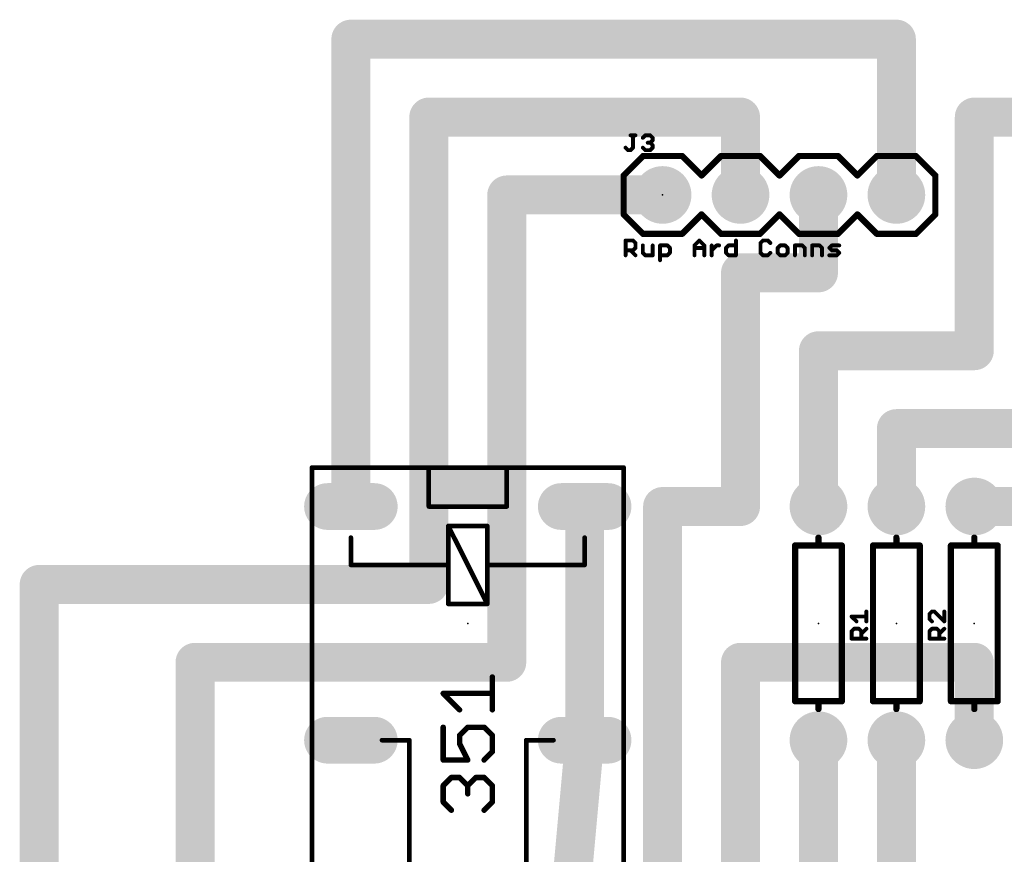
# Model space of a CAD drawing. Extents: x 28.5 to 116.5, y 17.1 to 76.8.
# Tile 5 of 8: x 37.5 to 69.6, y 49.6 to 76.8. Entities that reach past the tile are written whole.
import ezdxf

# ---------------------------------------------------------------- set-up
doc = ezdxf.new("R2010")
doc.units = 0
for name, color, linetype in [('1', 22, 'CONTINUOUS'), ('16', 175, 'CONTINUOUS'), ('17', 82, 'CONTINUOUS'), ('21', 253, 'CONTINUOUS'), ('23', 7, 'CONTINUOUS'), ('25', 253, 'CONTINUOUS'), ('27', 253, 'CONTINUOUS'), ('51', 253, 'CONTINUOUS')]:
    doc.layers.add(name, color=color, linetype=linetype)

# ---------------------------------------------------------------- blocks, each defined once
blk = doc.blocks.new('RECT')
blk.add_solid([(-0.5, -0.5), (0.5, -0.5), (-0.5, 0.5), (0.5, 0.5)])
blk = doc.blocks.new('ROUNDP')
at = {"const_width": 0.5}
blk.add_lwpolyline([(0, -0.25, 1), (0, 0.25, 1), (0, -0.25)], format="xyb", dxfattribs=at)
blk = doc.blocks.new('LONGP100')
at = {"const_width": 1}
blk.add_lwpolyline([(-0.5, 0), (0.5, 0)], dxfattribs=at)
at = {"const_width": 0.5}
for points in [[(-0.5, 0.25, 1), (-0.5, -0.25)], [(0.5, -0.25, 1), (0.5, 0.25)]]:
    blk.add_lwpolyline(points, format="xyb", dxfattribs=at)

msp = doc.modelspace()

# ---------------------------------------------------------------- linework, layer by layer
at = {"layer": '1', "const_width": 1.27}
msp.add_lwpolyline([(55.88, 53.34), (53.34, 25.4)], dxfattribs=at)
at = {"layer": '1', "const_width": 0.635}
msp.add_lwpolyline([(56.1962, 53.3113, 1), (55.5638, 53.3687)], format="xyb", dxfattribs=at)
at = {"layer": '16', "const_width": 1.27}
for points in [[(48.26, 60.96), (48.26, 76.2)], [(48.26, 76.2), (66.04, 76.2)], [(66.04, 76.2), (66.04, 71.12)], [(50.8, 58.42), (50.8, 73.66)], [(50.8, 73.66), (60.96, 73.66)], [(60.96, 73.66), (60.96, 71.12)], [(68.58, 66.04), (68.58, 73.66)], [(68.58, 73.66), (76.2, 73.66)], [(58.42, 71.12), (53.34, 71.12)], [(53.34, 71.12), (53.34, 55.88)], [(63.5, 68.58), (63.5, 71.12)], [(60.96, 60.96), (60.96, 68.58)], [(60.96, 68.58), (63.5, 68.58)], [(63.5, 60.96), (63.5, 66.04)], [(63.5, 66.04), (68.58, 66.04)], [(66.04, 60.96), (66.04, 63.5)], [(66.04, 63.5), (71.12, 63.5)], [(55.88, 60.96), (55.88, 53.34)], [(58.42, 60.96), (60.96, 60.96)], [(58.42, 60.96), (58.42, 30.48)], [(68.58, 60.96), (73.66, 60.96)], [(50.8, 58.42), (38.1, 58.42)], [(38.1, 58.42), (38.1, 25.4)], [(53.34, 55.88), (43.18, 55.88)], [(43.18, 55.88), (43.18, 43.18)], [(60.96, 55.88), (60.96, 33.02)], [(60.96, 55.88), (68.58, 55.88)], [(68.58, 55.88), (68.58, 53.34)], [(63.5, 53.34), (63.5, 35.56)], [(66.04, 53.34), (66.04, 40.64)]]:
    msp.add_lwpolyline(points, dxfattribs=at)
at = {"layer": '16', "const_width": 0.635}
for points in [[(48.5775, 76.2, 1), (47.9425, 76.2)], [(48.26, 76.5175, 1), (48.26, 75.8825)], [(66.3575, 76.2, 1), (65.7225, 76.2)], [(66.04, 75.8825, 1), (66.04, 76.5175)], [(51.1175, 73.66, 1), (50.4825, 73.66)], [(50.8, 73.9775, 1), (50.8, 73.3425)], [(61.2775, 73.66, 1), (60.6425, 73.66)], [(60.96, 73.3425, 1), (60.96, 73.9775)], [(68.8975, 73.66, 1), (68.2625, 73.66)], [(68.58, 73.9775, 1), (68.58, 73.3425)], [(53.34, 71.4375, 1), (53.34, 70.8025)], [(53.6575, 71.12, 1), (53.0225, 71.12)], [(58.42, 70.8025, 1), (58.42, 71.4375)], [(63.8175, 71.12, 1), (63.1825, 71.12)], [(60.6425, 71.12, 1), (61.2775, 71.12)], [(65.7225, 71.12, 1), (66.3575, 71.12)], [(61.2775, 68.58, 1), (60.6425, 68.58)], [(60.96, 68.8975, 1), (60.96, 68.2625)], [(63.5, 68.2625, 1), (63.5, 68.8975)], [(63.1825, 68.58, 1), (63.8175, 68.58)], [(63.8175, 66.04, 1), (63.1825, 66.04)], [(63.5, 66.3575, 1), (63.5, 65.7225)], [(68.58, 65.7225, 1), (68.58, 66.3575)], [(68.2625, 66.04, 1), (68.8975, 66.04)], [(66.3575, 63.5, 1), (65.7225, 63.5)], [(66.04, 63.8175, 1), (66.04, 63.1825)], [(56.1975, 60.96, 1), (55.5625, 60.96)], [(58.42, 61.2775, 1), (58.42, 60.6425)], [(58.7375, 60.96, 1), (58.1025, 60.96)], [(60.96, 60.6425, 1), (60.96, 61.2775)], [(68.58, 61.2775, 1), (68.58, 60.6425)], [(47.9425, 60.96, 1), (48.5775, 60.96)], [(60.6425, 60.96, 1), (61.2775, 60.96)], [(63.1825, 60.96, 1), (63.8175, 60.96)], [(65.7225, 60.96, 1), (66.3575, 60.96)], [(38.1, 58.7375, 1), (38.1, 58.1025)], [(38.4175, 58.42, 1), (37.7825, 58.42)], [(50.8, 58.1025, 1), (50.8, 58.7375)], [(50.4825, 58.42, 1), (51.1175, 58.42)], [(43.18, 56.1975, 1), (43.18, 55.5625)], [(43.4975, 55.88, 1), (42.8625, 55.88)], [(53.34, 55.5625, 1), (53.34, 56.1975)], [(61.2775, 55.88, 1), (60.6425, 55.88)], [(60.96, 56.1975, 1), (60.96, 55.5625)], [(68.8975, 55.88, 1), (68.2625, 55.88)], [(68.58, 55.5625, 1), (68.58, 56.1975)], [(53.0225, 55.88, 1), (53.6575, 55.88)], [(63.8175, 53.34, 1), (63.1825, 53.34)], [(66.3575, 53.34, 1), (65.7225, 53.34)], [(55.5625, 53.34, 1), (56.1975, 53.34)], [(68.2625, 53.34, 1), (68.8975, 53.34)]]:
    msp.add_lwpolyline(points, format="xyb", dxfattribs=at)
at = {"layer": '21'}
for points, const_width in [([(57.785, 72.39), (57.15, 71.755)], 0.2032), ([(57.785, 72.39), (59.055, 72.39)], 0.2032), ([(59.055, 72.39), (59.69, 71.755)], 0.2032), ([(59.69, 71.755), (60.325, 72.39)], 0.2032), ([(60.325, 72.39), (61.595, 72.39)], 0.2032), ([(61.595, 72.39), (62.23, 71.755)], 0.2032), ([(62.23, 71.755), (62.865, 72.39)], 0.2032), ([(62.865, 72.39), (64.135, 72.39)], 0.2032), ([(64.135, 72.39), (64.77, 71.755)], 0.2032), ([(65.405, 72.39), (64.77, 71.755)], 0.2032), ([(65.405, 72.39), (66.675, 72.39)], 0.2032), ([(66.675, 72.39), (67.31, 71.755)], 0.2032), ([(57.15, 71.755), (57.15, 70.485)], 0.2032), ([(67.31, 71.755), (67.31, 70.485)], 0.2032), ([(57.15, 70.485), (57.785, 69.85)], 0.2032), ([(59.69, 70.485), (59.055, 69.85)], 0.2032), ([(60.325, 69.85), (59.69, 70.485)], 0.2032), ([(62.23, 70.485), (61.595, 69.85)], 0.2032), ([(62.865, 69.85), (62.23, 70.485)], 0.2032), ([(64.77, 70.485), (64.135, 69.85)], 0.2032), ([(64.77, 70.485), (65.405, 69.85)], 0.2032), ([(67.31, 70.485), (66.675, 69.85)], 0.2032), ([(59.055, 69.85), (57.785, 69.85)], 0.2032), ([(61.595, 69.85), (60.325, 69.85)], 0.2032), ([(64.135, 69.85), (62.865, 69.85)], 0.2032), ([(66.675, 69.85), (65.405, 69.85)], 0.2032), ([(46.99, 62.23), (46.99, 41.91)], 0.1524), ([(50.8, 62.23), (46.99, 62.23)], 0.1524), ([(53.34, 62.23), (50.8, 62.23)], 0.1524), ([(50.8, 60.96), (50.8, 62.23)], 0.1524), ([(57.15, 62.23), (53.34, 62.23)], 0.1524), ([(53.34, 62.23), (53.34, 60.96)], 0.1524), ([(57.15, 41.91), (57.15, 62.23)], 0.1524), ([(53.34, 60.96), (50.8, 60.96)], 0.1524), ([(52.705, 60.325), (51.435, 60.325)], 0.1524), ([(51.435, 60.325), (51.435, 59.055)], 0.1524), ([(51.435, 60.325), (52.705, 57.785)], 0.1524), ([(52.705, 59.055), (52.705, 60.325)], 0.1524), ([(48.26, 59.055), (48.26, 59.944)], 0.1524), ([(55.88, 59.944), (55.88, 59.055)], 0.1524), ([(63.5, 59.69), (63.5, 59.944)], 0.2032), ([(66.04, 59.69), (66.04, 59.944)], 0.2032), ([(68.58, 59.69), (68.58, 59.944)], 0.2032), ([(62.738, 54.61), (62.738, 59.69)], 0.2032), ([(62.738, 59.69), (63.5, 59.69)], 0.2032), ([(63.5, 59.69), (64.262, 59.69)], 0.2032), ([(64.262, 59.69), (64.262, 54.61)], 0.2032), ([(65.278, 54.61), (65.278, 59.69)], 0.2032), ([(65.278, 59.69), (66.04, 59.69)], 0.2032), ([(66.04, 59.69), (66.802, 59.69)], 0.2032), ([(66.802, 59.69), (66.802, 54.61)], 0.2032), ([(67.818, 54.61), (67.818, 59.69)], 0.2032), ([(67.818, 59.69), (68.58, 59.69)], 0.2032), ([(68.58, 59.69), (69.342, 59.69)], 0.2032), ([(69.342, 59.69), (69.342, 54.61)], 0.2032), ([(51.435, 59.055), (48.26, 59.055)], 0.1524), ([(51.435, 59.055), (51.435, 57.785)], 0.1524), ([(55.88, 59.055), (52.705, 59.055)], 0.1524), ([(52.705, 57.785), (52.705, 59.055)], 0.1524), ([(51.435, 57.785), (52.705, 57.785)], 0.1524), ([(63.5, 54.61), (62.738, 54.61)], 0.2032), ([(64.262, 54.61), (63.5, 54.61)], 0.2032), ([(63.5, 54.61), (63.5, 54.356)], 0.2032), ([(66.04, 54.61), (65.278, 54.61)], 0.2032), ([(66.802, 54.61), (66.04, 54.61)], 0.2032), ([(66.04, 54.61), (66.04, 54.356)], 0.2032), ([(68.58, 54.61), (67.818, 54.61)], 0.2032), ([(69.342, 54.61), (68.58, 54.61)], 0.2032), ([(68.58, 54.61), (68.58, 54.356)], 0.2032), ([(49.276, 53.34), (50.165, 53.34)], 0.1524), ([(50.165, 53.34), (50.165, 45.72)], 0.1524), ([(54.864, 53.34), (53.975, 53.34)], 0.1524), ([(53.975, 53.34), (53.975, 45.72)], 0.1524)]:
    msp.add_lwpolyline(points, dxfattribs=dict(at, const_width=const_width))
for points, const_width in [([(57.785, 72.4408, 1), (57.785, 72.3392)], 0.1016), ([(57.8209, 72.3541, 1), (57.7491, 72.4259)], 0.1016), ([(59.0909, 72.4259, 1), (59.0191, 72.3541)], 0.1016), ([(59.055, 72.3392, 1), (59.055, 72.4408)], 0.1016), ([(60.325, 72.4408, 1), (60.325, 72.3392)], 0.1016), ([(60.3609, 72.3541, 1), (60.2891, 72.4259)], 0.1016), ([(61.6309, 72.4259, 1), (61.5591, 72.3541)], 0.1016), ([(61.595, 72.3392, 1), (61.595, 72.4408)], 0.1016), ([(62.865, 72.4408, 1), (62.865, 72.3392)], 0.1016), ([(62.9009, 72.3541, 1), (62.8291, 72.4259)], 0.1016), ([(64.1709, 72.4259, 1), (64.0991, 72.3541)], 0.1016), ([(64.135, 72.3392, 1), (64.135, 72.4408)], 0.1016), ([(65.405, 72.4408, 1), (65.405, 72.3392)], 0.1016), ([(65.4409, 72.3541, 1), (65.3691, 72.4259)], 0.1016), ([(66.7109, 72.4259, 1), (66.6391, 72.3541)], 0.1016), ([(66.675, 72.3392, 1), (66.675, 72.4408)], 0.1016), ([(57.2008, 71.755, 1), (57.0992, 71.755)], 0.1016), ([(57.1141, 71.7909, 1), (57.1859, 71.7191)], 0.1016), ([(59.6541, 71.7909, 1), (59.7259, 71.7191)], 0.1016), ([(59.6541, 71.7191, 1), (59.7259, 71.7909)], 0.1016), ([(62.1941, 71.7909, 1), (62.2659, 71.7191)], 0.1016), ([(62.1941, 71.7191, 1), (62.2659, 71.7909)], 0.1016), ([(64.7341, 71.7909, 1), (64.8059, 71.7191)], 0.1016), ([(64.7341, 71.7191, 1), (64.8059, 71.7909)], 0.1016), ([(67.3608, 71.755, 1), (67.2592, 71.755)], 0.1016), ([(67.2741, 71.7191, 1), (67.3459, 71.7909)], 0.1016), ([(57.1859, 70.5209, 1), (57.1141, 70.4491)], 0.1016), ([(57.0992, 70.485, 1), (57.2008, 70.485)], 0.1016), ([(59.7259, 70.5209, 1), (59.6541, 70.4491)], 0.1016), ([(59.7259, 70.4491, 1), (59.6541, 70.5209)], 0.1016), ([(62.2659, 70.5209, 1), (62.1941, 70.4491)], 0.1016), ([(62.2659, 70.4491, 1), (62.1941, 70.5209)], 0.1016), ([(64.8059, 70.5209, 1), (64.7341, 70.4491)], 0.1016), ([(64.8059, 70.4491, 1), (64.7341, 70.5209)], 0.1016), ([(67.2592, 70.485, 1), (67.3608, 70.485)], 0.1016), ([(67.3459, 70.4491, 1), (67.2741, 70.5209)], 0.1016), ([(57.785, 69.9008, 1), (57.785, 69.7992)], 0.1016), ([(57.7491, 69.8141, 1), (57.8209, 69.8859)], 0.1016), ([(59.0191, 69.8859, 1), (59.0909, 69.8141)], 0.1016), ([(59.055, 69.7992, 1), (59.055, 69.9008)], 0.1016), ([(60.325, 69.9008, 1), (60.325, 69.7992)], 0.1016), ([(60.2891, 69.8141, 1), (60.3609, 69.8859)], 0.1016), ([(61.5591, 69.8859, 1), (61.6309, 69.8141)], 0.1016), ([(61.595, 69.7992, 1), (61.595, 69.9008)], 0.1016), ([(62.865, 69.9008, 1), (62.865, 69.7992)], 0.1016), ([(62.8291, 69.8141, 1), (62.9009, 69.8859)], 0.1016), ([(64.0991, 69.8859, 1), (64.1709, 69.8141)], 0.1016), ([(64.135, 69.7992, 1), (64.135, 69.9008)], 0.1016), ([(65.405, 69.9008, 1), (65.405, 69.7992)], 0.1016), ([(65.3691, 69.8141, 1), (65.4409, 69.8859)], 0.1016), ([(66.6391, 69.8859, 1), (66.7109, 69.8141)], 0.1016), ([(66.675, 69.7992, 1), (66.675, 69.9008)], 0.1016), ([(47.0281, 62.23, 1), (46.9519, 62.23)], 0.0762), ([(46.99, 62.2681, 1), (46.99, 62.1919)], 0.0762), ([(50.8, 62.2681, 1), (50.8, 62.1919)], 0.0762), ([(50.8381, 62.23, 1), (50.7619, 62.23)], 0.0762), ([(50.8, 62.1919, 1), (50.8, 62.2681)], 0.0762), ([(53.34, 62.2681, 1), (53.34, 62.1919)], 0.0762), ([(53.3781, 62.23, 1), (53.3019, 62.23)], 0.0762), ([(53.34, 62.1919, 1), (53.34, 62.2681)], 0.0762), ([(57.1881, 62.23, 1), (57.1119, 62.23)], 0.0762), ([(57.15, 62.1919, 1), (57.15, 62.2681)], 0.0762), ([(50.8, 60.9981, 1), (50.8, 60.9219)], 0.0762), ([(50.7619, 60.96, 1), (50.8381, 60.96)], 0.0762), ([(53.3019, 60.96, 1), (53.3781, 60.96)], 0.0762), ([(53.34, 60.9219, 1), (53.34, 60.9981)], 0.0762), ([(51.435, 60.3631, 1), (51.435, 60.2869)], 0.0762), ([(51.4731, 60.325, 1), (51.3969, 60.325)], 0.0762), ([(51.4691, 60.342, 1), (51.4009, 60.308)], 0.0762), ([(52.7431, 60.325, 1), (52.6669, 60.325)], 0.0762), ([(52.705, 60.2869, 1), (52.705, 60.3631)], 0.0762), ([(48.2981, 59.944, 1), (48.2219, 59.944)], 0.0762), ([(55.9181, 59.944, 1), (55.8419, 59.944)], 0.0762), ([(63.5508, 59.944, 1), (63.4492, 59.944)], 0.1016), ([(66.0908, 59.944, 1), (65.9892, 59.944)], 0.1016), ([(68.6308, 59.944, 1), (68.5292, 59.944)], 0.1016), ([(62.7888, 59.69, 1), (62.6872, 59.69)], 0.1016), ([(62.738, 59.7408, 1), (62.738, 59.6392)], 0.1016), ([(63.5, 59.7408, 1), (63.5, 59.6392)], 0.1016), ([(63.4492, 59.69, 1), (63.5508, 59.69)], 0.1016), ([(63.5, 59.6392, 1), (63.5, 59.7408)], 0.1016), ([(64.3128, 59.69, 1), (64.2112, 59.69)], 0.1016), ([(64.262, 59.6392, 1), (64.262, 59.7408)], 0.1016), ([(65.3288, 59.69, 1), (65.2272, 59.69)], 0.1016), ([(65.278, 59.7408, 1), (65.278, 59.6392)], 0.1016), ([(66.04, 59.7408, 1), (66.04, 59.6392)], 0.1016), ([(65.9892, 59.69, 1), (66.0908, 59.69)], 0.1016), ([(66.04, 59.6392, 1), (66.04, 59.7408)], 0.1016), ([(66.8528, 59.69, 1), (66.7512, 59.69)], 0.1016), ([(66.802, 59.6392, 1), (66.802, 59.7408)], 0.1016), ([(67.8688, 59.69, 1), (67.7672, 59.69)], 0.1016), ([(67.818, 59.7408, 1), (67.818, 59.6392)], 0.1016), ([(68.58, 59.7408, 1), (68.58, 59.6392)], 0.1016), ([(68.5292, 59.69, 1), (68.6308, 59.69)], 0.1016), ([(68.58, 59.6392, 1), (68.58, 59.7408)], 0.1016), ([(69.3928, 59.69, 1), (69.2912, 59.69)], 0.1016), ([(69.342, 59.6392, 1), (69.342, 59.7408)], 0.1016), ([(48.26, 59.0931, 1), (48.26, 59.0169)], 0.0762), ([(48.2219, 59.055, 1), (48.2981, 59.055)], 0.0762), ([(51.4731, 59.055, 1), (51.3969, 59.055)], 0.0762), ([(51.3969, 59.055, 1), (51.4731, 59.055)], 0.0762), ([(51.435, 59.0169, 1), (51.435, 59.0931)], 0.0762), ([(52.705, 59.0931, 1), (52.705, 59.0169)], 0.0762), ([(52.7431, 59.055, 1), (52.6669, 59.055)], 0.0762), ([(52.6669, 59.055, 1), (52.7431, 59.055)], 0.0762), ([(55.8419, 59.055, 1), (55.9181, 59.055)], 0.0762), ([(55.88, 59.0169, 1), (55.88, 59.0931)], 0.0762), ([(51.435, 57.8231, 1), (51.435, 57.7469)], 0.0762), ([(51.3969, 57.785, 1), (51.4731, 57.785)], 0.0762), ([(52.6669, 57.785, 1), (52.7431, 57.785)], 0.0762), ([(52.6709, 57.768, 1), (52.7391, 57.802)], 0.0762), ([(52.705, 57.7469, 1), (52.705, 57.8231)], 0.0762), ([(62.738, 54.6608, 1), (62.738, 54.5592)], 0.1016), ([(62.6872, 54.61, 1), (62.7888, 54.61)], 0.1016), ([(63.5, 54.6608, 1), (63.5, 54.5592)], 0.1016), ([(63.5508, 54.61, 1), (63.4492, 54.61)], 0.1016), ([(63.5, 54.5592, 1), (63.5, 54.6608)], 0.1016), ([(64.2112, 54.61, 1), (64.3128, 54.61)], 0.1016), ([(64.262, 54.5592, 1), (64.262, 54.6608)], 0.1016), ([(65.278, 54.6608, 1), (65.278, 54.5592)], 0.1016), ([(65.2272, 54.61, 1), (65.3288, 54.61)], 0.1016), ([(66.04, 54.6608, 1), (66.04, 54.5592)], 0.1016), ([(66.0908, 54.61, 1), (65.9892, 54.61)], 0.1016), ([(66.04, 54.5592, 1), (66.04, 54.6608)], 0.1016), ([(66.7512, 54.61, 1), (66.8528, 54.61)], 0.1016), ([(66.802, 54.5592, 1), (66.802, 54.6608)], 0.1016), ([(67.818, 54.6608, 1), (67.818, 54.5592)], 0.1016), ([(67.7672, 54.61, 1), (67.8688, 54.61)], 0.1016), ([(68.58, 54.6608, 1), (68.58, 54.5592)], 0.1016), ([(68.6308, 54.61, 1), (68.5292, 54.61)], 0.1016), ([(68.58, 54.5592, 1), (68.58, 54.6608)], 0.1016), ([(69.2912, 54.61, 1), (69.3928, 54.61)], 0.1016), ([(69.342, 54.5592, 1), (69.342, 54.6608)], 0.1016), ([(63.4492, 54.356, 1), (63.5508, 54.356)], 0.1016), ([(65.9892, 54.356, 1), (66.0908, 54.356)], 0.1016), ([(68.5292, 54.356, 1), (68.6308, 54.356)], 0.1016), ([(49.276, 53.3781, 1), (49.276, 53.3019)], 0.0762), ([(50.2031, 53.34, 1), (50.1269, 53.34)], 0.0762), ([(50.165, 53.3019, 1), (50.165, 53.3781)], 0.0762), ([(53.975, 53.3781, 1), (53.975, 53.3019)], 0.0762), ([(54.0131, 53.34, 1), (53.9369, 53.34)], 0.0762), ([(54.864, 53.3019, 1), (54.864, 53.3781)], 0.0762)]:
    msp.add_lwpolyline(points, format="xyb", dxfattribs=dict(at, const_width=const_width))
at = {"layer": '23'}
for p in [(58.42, 71.12), (52.07, 57.15), (63.5, 57.15), (66.04, 57.15), (68.58, 57.15)]:
    msp.add_point(p, dxfattribs=at)
at = {"layer": '25', "const_width": 0.127}
for points in [[(57.3745, 73.0635), (57.5355, 73.0635)], [(57.455, 72.661), (57.455, 73.0635)], [(57.7748, 72.983), (57.8553, 73.0635)], [(57.8553, 73.0635), (58.0163, 73.0635)], [(58.0163, 72.822), (57.9358, 72.822)], [(58.0163, 73.0635), (58.0968, 72.983)], [(58.0968, 72.9025), (58.0163, 72.822)], [(58.0163, 72.822), (58.0968, 72.7415)], [(58.0968, 72.983), (58.0968, 72.9025)], [(57.2135, 72.661), (57.294, 72.5805)], [(57.294, 72.5805), (57.3745, 72.5805)], [(57.3745, 72.5805), (57.455, 72.661)], [(57.8553, 72.5805), (57.7748, 72.661)], [(58.0163, 72.5805), (57.8553, 72.5805)], [(58.0968, 72.661), (58.0163, 72.5805)], [(58.0968, 72.7415), (58.0968, 72.661)], [(65.0621, 57.2135), (65.0621, 57.5355)], [(67.1996, 57.5355), (67.1191, 57.455)], [(67.1191, 57.455), (67.1191, 57.294)], [(67.2801, 57.5355), (67.1996, 57.5355)], [(67.6021, 57.2135), (67.2801, 57.5355)], [(67.6021, 57.5355), (67.6021, 57.2135)], [(64.7401, 57.2135), (64.5791, 57.3745)], [(64.5791, 57.3745), (65.0621, 57.3745)], [(67.1191, 57.294), (67.1996, 57.2135)], [(64.5791, 56.8937), (64.6596, 56.9742)], [(64.5791, 56.6522), (64.5791, 56.8937)], [(64.6596, 56.9742), (64.8206, 56.9742)], [(64.8206, 56.9742), (64.9011, 56.8937)], [(64.9011, 56.8132), (65.0621, 56.9742)], [(64.9011, 56.8937), (64.9011, 56.6522)], [(67.1191, 56.8937), (67.1996, 56.9742)], [(67.1191, 56.6522), (67.1191, 56.8937)], [(67.1996, 56.9742), (67.3606, 56.9742)], [(67.3606, 56.9742), (67.4411, 56.8937)], [(67.4411, 56.8132), (67.6021, 56.9742)], [(67.4411, 56.8937), (67.4411, 56.6522)], [(65.0621, 56.6522), (64.5791, 56.6522)], [(67.6021, 56.6522), (67.1191, 56.6522)]]:
    msp.add_lwpolyline(points, dxfattribs=at)
at = {"layer": '25', "const_width": 0.0635}
for points in [[(57.3745, 73.0953, 1), (57.3745, 73.0318)], [(57.4868, 73.0635, 1), (57.4233, 73.0635)], [(57.5355, 73.0318, 1), (57.5355, 73.0953)], [(57.7524, 73.0055, 1), (57.7973, 72.9606)], [(57.8553, 73.0953, 1), (57.8553, 73.0318)], [(57.8778, 73.0411, 1), (57.8329, 73.086)], [(57.9358, 72.8538, 1), (57.9358, 72.7903)], [(58.0388, 73.086, 1), (57.9939, 73.0411)], [(58.0388, 72.8445, 1), (57.9939, 72.7996)], [(57.9939, 72.8445, 1), (58.0388, 72.7996)], [(58.0163, 73.0318, 1), (58.0163, 73.0953)], [(58.0163, 72.7903, 1), (58.0163, 72.8538)], [(58.1286, 72.983, 1), (58.0651, 72.983)], [(58.0651, 72.9025, 1), (58.1286, 72.9025)], [(58.0744, 72.9606, 1), (58.1193, 73.0055)], [(58.1193, 72.8801, 1), (58.0744, 72.925)], [(57.236, 72.6835, 1), (57.191, 72.6385)], [(57.294, 72.6123, 1), (57.294, 72.5487)], [(57.2715, 72.558, 1), (57.3165, 72.603)], [(57.3521, 72.603, 1), (57.397, 72.558)], [(57.3745, 72.5487, 1), (57.3745, 72.6123)], [(57.4233, 72.661, 1), (57.4868, 72.661)], [(57.4775, 72.6385, 1), (57.4326, 72.6835)], [(57.7973, 72.6835, 1), (57.7524, 72.6385)], [(57.8553, 72.6123, 1), (57.8553, 72.5487)], [(57.8329, 72.558, 1), (57.8778, 72.603)], [(57.9939, 72.603, 1), (58.0388, 72.558)], [(58.0163, 72.5487, 1), (58.0163, 72.6123)], [(58.1286, 72.7415, 1), (58.0651, 72.7415)], [(58.0651, 72.661, 1), (58.1286, 72.661)], [(58.0744, 72.7191, 1), (58.1193, 72.764)], [(58.1193, 72.6385, 1), (58.0744, 72.6835)], [(65.0939, 57.5355, 1), (65.0303, 57.5355)], [(67.1508, 57.455, 1), (67.0873, 57.455)], [(67.0966, 57.4775, 1), (67.1415, 57.4326)], [(67.1996, 57.5673, 1), (67.1996, 57.5038)], [(67.222, 57.5131, 1), (67.1771, 57.558)], [(67.3025, 57.558, 1), (67.2576, 57.5131)], [(67.2801, 57.5038, 1), (67.2801, 57.5673)], [(67.6339, 57.5355, 1), (67.5704, 57.5355)], [(64.6015, 57.397, 1), (64.5566, 57.352)], [(64.5791, 57.4063, 1), (64.5791, 57.3428)], [(64.7176, 57.191, 1), (64.7625, 57.2359)], [(65.0303, 57.2135, 1), (65.0939, 57.2135)], [(65.0621, 57.3428, 1), (65.0621, 57.4063)], [(67.0873, 57.294, 1), (67.1508, 57.294)], [(67.1415, 57.3164, 1), (67.0966, 57.2715)], [(67.1771, 57.191, 1), (67.222, 57.2359)], [(67.5704, 57.2135, 1), (67.6339, 57.2135)], [(67.5796, 57.191, 1), (67.6246, 57.2359)], [(64.6108, 56.8937, 1), (64.5473, 56.8937)], [(64.5566, 56.9161, 1), (64.6015, 56.8712)], [(64.6596, 57.0059, 1), (64.6596, 56.9424)], [(64.682, 56.9517, 1), (64.6371, 56.9966)], [(64.843, 56.9966, 1), (64.7981, 56.9517)], [(64.8206, 56.9424, 1), (64.8206, 57.0059)], [(64.9328, 56.8937, 1), (64.8693, 56.8937)], [(64.8786, 56.8356, 1), (64.9235, 56.7907)], [(64.8786, 56.8712, 1), (64.9235, 56.9161)], [(65.0846, 56.9517, 1), (65.0396, 56.9966)], [(67.1508, 56.8937, 1), (67.0873, 56.8937)], [(67.0966, 56.9161, 1), (67.1415, 56.8712)], [(67.1996, 57.0059, 1), (67.1996, 56.9424)], [(67.222, 56.9517, 1), (67.1771, 56.9966)], [(67.383, 56.9966, 1), (67.3381, 56.9517)], [(67.3606, 56.9424, 1), (67.3606, 57.0059)], [(67.4728, 56.8937, 1), (67.4093, 56.8937)], [(67.4186, 56.8356, 1), (67.4635, 56.7907)], [(67.4186, 56.8712, 1), (67.4635, 56.9161)], [(67.6246, 56.9517, 1), (67.5796, 56.9966)], [(64.5791, 56.6839, 1), (64.5791, 56.6204)], [(64.5473, 56.6522, 1), (64.6108, 56.6522)], [(64.8693, 56.6522, 1), (64.9328, 56.6522)], [(65.0621, 56.6204, 1), (65.0621, 56.6839)], [(67.0873, 56.6522, 1), (67.1508, 56.6522)], [(67.1191, 56.6839, 1), (67.1191, 56.6204)], [(67.4093, 56.6522, 1), (67.4728, 56.6522)], [(67.6021, 56.6204, 1), (67.6021, 56.6839)]]:
    msp.add_lwpolyline(points, format="xyb", dxfattribs=at)
at = {"layer": '27'}
for points, const_width in [([(57.2135, 69.6663, 1), (57.2135, 69.6028)], 0.0635), ([(57.2453, 69.6345, 1), (57.1818, 69.6345)], 0.0635), ([(57.4775, 69.657, 1), (57.4326, 69.6121)], 0.0635), ([(57.455, 69.6028, 1), (57.455, 69.6663)], 0.0635), ([(59.6422, 69.657, 1), (59.5973, 69.6121)], 0.0635), ([(59.6422, 69.6121, 1), (59.5973, 69.657)], 0.0635), ([(60.8416, 69.6345, 1), (60.7781, 69.6345)], 0.0635), ([(61.6909, 69.6663, 1), (61.6909, 69.6028)], 0.0635), ([(61.7134, 69.6121, 1), (61.6685, 69.657)], 0.0635), ([(61.8744, 69.657, 1), (61.8295, 69.6121)], 0.0635), ([(61.8519, 69.6028, 1), (61.8519, 69.6663)], 0.0635), ([(57.2135, 69.3443, 1), (57.2135, 69.2808)], 0.0635), ([(57.397, 69.335, 1), (57.3521, 69.2901)], 0.0635), ([(57.4326, 69.335, 1), (57.4775, 69.2901)], 0.0635), ([(57.455, 69.2808, 1), (57.455, 69.3443)], 0.0635), ([(57.5673, 69.554, 1), (57.5038, 69.554)], 0.0635), ([(57.5038, 69.393, 1), (57.5673, 69.393)], 0.0635), ([(57.5131, 69.5316, 1), (57.558, 69.5765)], 0.0635), ([(57.558, 69.3706, 1), (57.5131, 69.4155)], 0.0635), ([(57.8066, 69.4735, 1), (57.7431, 69.4735)], 0.0635), ([(58.1286, 69.4735, 1), (58.0651, 69.4735)], 0.0635), ([(58.3361, 69.5053, 1), (58.3361, 69.4418)], 0.0635), ([(58.3679, 69.4735, 1), (58.3044, 69.4735)], 0.0635), ([(58.6001, 69.496, 1), (58.5552, 69.4511)], 0.0635), ([(58.5776, 69.4418, 1), (58.5776, 69.5053)], 0.0635), ([(58.6899, 69.393, 1), (58.6264, 69.393)], 0.0635), ([(58.6357, 69.3706, 1), (58.6806, 69.4155)], 0.0635), ([(59.4905, 69.4735, 1), (59.427, 69.4735)], 0.0635), ([(59.4587, 69.4248, 1), (59.4587, 69.3613)], 0.0635), ([(59.4363, 69.496, 1), (59.4812, 69.4511)], 0.0635), ([(59.8125, 69.4735, 1), (59.749, 69.4735)], 0.0635), ([(59.7583, 69.4511, 1), (59.8032, 69.496)], 0.0635), ([(59.7807, 69.3613, 1), (59.7807, 69.4248)], 0.0635), ([(60.0518, 69.4735, 1), (59.9883, 69.4735)], 0.0635), ([(59.9976, 69.335, 1), (60.0425, 69.2901)], 0.0635), ([(60.1811, 69.5053, 1), (60.1811, 69.4418)], 0.0635), ([(60.2035, 69.4511, 1), (60.1586, 69.496)], 0.0635), ([(60.2616, 69.4418, 1), (60.2616, 69.5053)], 0.0635), ([(60.5196, 69.393, 1), (60.4561, 69.393)], 0.0635), ([(60.4654, 69.4155, 1), (60.5103, 69.3706)], 0.0635), ([(60.5683, 69.5053, 1), (60.5683, 69.4418)], 0.0635), ([(60.5908, 69.4511, 1), (60.5459, 69.496)], 0.0635), ([(60.8098, 69.4418, 1), (60.8098, 69.5053)], 0.0635), ([(61.6422, 69.554, 1), (61.5787, 69.554)], 0.0635), ([(61.588, 69.5765, 1), (61.6329, 69.5316)], 0.0635), ([(61.91, 69.5316, 1), (61.9549, 69.5765)], 0.0635), ([(62.2035, 69.393, 1), (62.14, 69.393)], 0.0635), ([(62.1493, 69.4155, 1), (62.1942, 69.3706)], 0.0635), ([(62.2522, 69.5053, 1), (62.2522, 69.4418)], 0.0635), ([(62.2747, 69.4511, 1), (62.2298, 69.496)], 0.0635), ([(62.4357, 69.496, 1), (62.3908, 69.4511)], 0.0635), ([(62.4132, 69.4418, 1), (62.4132, 69.5053)], 0.0635), ([(62.5255, 69.393, 1), (62.462, 69.393)], 0.0635), ([(62.4713, 69.3706, 1), (62.5162, 69.4155)], 0.0635), ([(62.733, 69.5053, 1), (62.733, 69.4418)], 0.0635), ([(62.7648, 69.4735, 1), (62.7013, 69.4735)], 0.0635), ([(62.997, 69.496, 1), (62.9521, 69.4511)], 0.0635), ([(62.9746, 69.4418, 1), (62.9746, 69.5053)], 0.0635), ([(63.0868, 69.393, 1), (63.0233, 69.393)], 0.0635), ([(63.0326, 69.3706, 1), (63.0775, 69.4155)], 0.0635), ([(63.3261, 69.4735, 1), (63.2626, 69.4735)], 0.0635), ([(63.2944, 69.5053, 1), (63.2944, 69.4418)], 0.0635), ([(63.5583, 69.496, 1), (63.5134, 69.4511)], 0.0635), ([(63.5359, 69.4418, 1), (63.5359, 69.5053)], 0.0635), ([(63.6481, 69.393, 1), (63.5846, 69.393)], 0.0635), ([(63.5939, 69.3706, 1), (63.6388, 69.4155)], 0.0635), ([(63.8781, 69.4155, 1), (63.8332, 69.3706)], 0.0635), ([(63.8332, 69.4155, 1), (63.8781, 69.3706)], 0.0635), ([(63.9362, 69.5053, 1), (63.9362, 69.4418)], 0.0635), ([(63.9362, 69.3443, 1), (63.9362, 69.2808)], 0.0635), ([(63.9586, 69.4511, 1), (63.9137, 69.496)], 0.0635), ([(63.9137, 69.2901, 1), (63.9586, 69.335)], 0.0635), ([(64.1196, 69.335, 1), (64.0747, 69.2901)], 0.0635), ([(64.0972, 69.2808, 1), (64.0972, 69.3443)], 0.0635), ([(64.1777, 69.4418, 1), (64.1777, 69.5053)], 0.0635), ([(57.1818, 69.1515, 1), (57.2453, 69.1515)], 0.0635), ([(57.5131, 69.129, 1), (57.558, 69.174)], 0.0635), ([(57.7973, 69.2545, 1), (57.7524, 69.2095)], 0.0635), ([(57.7431, 69.232, 1), (57.8066, 69.232)], 0.0635), ([(57.8553, 69.1833, 1), (57.8553, 69.1197)], 0.0635), ([(57.8329, 69.129, 1), (57.8778, 69.174)], 0.0635), ([(58.0651, 69.1515, 1), (58.1286, 69.1515)], 0.0635), ([(58.0968, 69.1197, 1), (58.0968, 69.1833)], 0.0635), ([(58.3361, 69.1833, 1), (58.3361, 69.1197)], 0.0635), ([(58.3044, 68.9905, 1), (58.3679, 68.9905)], 0.0635), ([(58.5552, 69.174, 1), (58.6001, 69.129)], 0.0635), ([(58.5776, 69.1197, 1), (58.5776, 69.1833)], 0.0635), ([(58.6264, 69.232, 1), (58.6899, 69.232)], 0.0635), ([(58.6806, 69.2095, 1), (58.6357, 69.2545)], 0.0635), ([(59.427, 69.1515, 1), (59.4905, 69.1515)], 0.0635), ([(59.749, 69.1515, 1), (59.8125, 69.1515)], 0.0635), ([(59.9883, 69.1515, 1), (60.0518, 69.1515)], 0.0635), ([(60.5103, 69.2545, 1), (60.4654, 69.2095)], 0.0635), ([(60.4561, 69.232, 1), (60.5196, 69.232)], 0.0635), ([(60.5683, 69.1833, 1), (60.5683, 69.1197)], 0.0635), ([(60.5459, 69.129, 1), (60.5908, 69.174)], 0.0635), ([(60.7781, 69.1515, 1), (60.8416, 69.1515)], 0.0635), ([(60.8098, 69.1197, 1), (60.8098, 69.1833)], 0.0635), ([(61.6329, 69.2545, 1), (61.588, 69.2095)], 0.0635), ([(61.5787, 69.232, 1), (61.6422, 69.232)], 0.0635), ([(61.6909, 69.1833, 1), (61.6909, 69.1197)], 0.0635), ([(61.6685, 69.129, 1), (61.7134, 69.174)], 0.0635), ([(61.8295, 69.174, 1), (61.8744, 69.129)], 0.0635), ([(61.8519, 69.1197, 1), (61.8519, 69.1833)], 0.0635), ([(61.9549, 69.2095, 1), (61.91, 69.2545)], 0.0635), ([(62.1942, 69.2545, 1), (62.1493, 69.2095)], 0.0635), ([(62.14, 69.232, 1), (62.2035, 69.232)], 0.0635), ([(62.2522, 69.1833, 1), (62.2522, 69.1197)], 0.0635), ([(62.2298, 69.129, 1), (62.2747, 69.174)], 0.0635), ([(62.3908, 69.174, 1), (62.4357, 69.129)], 0.0635), ([(62.4132, 69.1197, 1), (62.4132, 69.1833)], 0.0635), ([(62.462, 69.232, 1), (62.5255, 69.232)], 0.0635), ([(62.5162, 69.2095, 1), (62.4713, 69.2545)], 0.0635), ([(62.7013, 69.1515, 1), (62.7648, 69.1515)], 0.0635), ([(63.0233, 69.1515, 1), (63.0868, 69.1515)], 0.0635), ([(63.2626, 69.1515, 1), (63.3261, 69.1515)], 0.0635), ([(63.5846, 69.1515, 1), (63.6481, 69.1515)], 0.0635), ([(63.8557, 69.1833, 1), (63.8557, 69.1197)], 0.0635), ([(64.0747, 69.174, 1), (64.1196, 69.129)], 0.0635), ([(64.0972, 69.1197, 1), (64.0972, 69.1833)], 0.0635), ([(64.2001, 69.2095, 1), (64.1552, 69.2545)], 0.0635), ([(64.1552, 69.2095, 1), (64.2001, 69.2545)], 0.0635), ([(52.9145, 55.3995, 1), (52.8257, 55.3995)], 0.0889), ([(51.2685, 54.91, 1), (51.2685, 54.8211)], 0.0889), ([(51.3, 54.897, 1), (51.2371, 54.8342)], 0.0889), ([(52.8701, 54.8211, 1), (52.8701, 54.91)], 0.0889), ([(51.771, 54.3003, 1), (51.8338, 54.3632)], 0.0889), ([(52.8257, 54.3317, 1), (52.9145, 54.3317)], 0.0889), ([(51.313, 53.7623, 1), (51.2241, 53.7623)], 0.0889), ([(52.0693, 53.8067, 1), (52.0693, 53.7178)], 0.0889), ([(52.1007, 53.7309, 1), (52.0379, 53.7937)], 0.0889), ([(52.6346, 53.7937, 1), (52.5717, 53.7309)], 0.0889), ([(52.6032, 53.7178, 1), (52.6032, 53.8067)], 0.0889), ([(51.8468, 53.4954, 1), (51.7579, 53.4954)], 0.0889), ([(51.771, 53.5268, 1), (51.8338, 53.4639)], 0.0889), ([(51.8421, 53.2483, 1), (51.7626, 53.2086)], 0.0889), ([(52.9145, 53.4954, 1), (52.8257, 53.4954)], 0.0889), ([(52.8387, 53.4639, 1), (52.9015, 53.5268)], 0.0889), ([(51.7579, 53.2284, 1), (51.8468, 53.2284)], 0.0889), ([(52.8257, 52.9615, 1), (52.9145, 52.9615)], 0.0889), ([(52.9015, 52.9301, 1), (52.8387, 52.9929)], 0.0889), ([(51.2685, 52.739, 1), (51.2685, 52.6501)], 0.0889), ([(51.2241, 52.6946, 1), (51.313, 52.6946)], 0.0889), ([(52.0296, 52.6747, 1), (52.1091, 52.7145)], 0.0889), ([(52.0693, 52.6501, 1), (52.0693, 52.739)], 0.0889), ([(52.5717, 52.726, 1), (52.6346, 52.6632)], 0.0889), ([(51.5355, 52.1696, 1), (51.5355, 52.0807)], 0.0889), ([(51.5669, 52.0937, 1), (51.504, 52.1566)], 0.0889), ([(51.8338, 52.1566, 1), (51.771, 52.0937)], 0.0889), ([(51.8024, 52.0807, 1), (51.8024, 52.1696)], 0.0889), ([(52.3362, 52.1696, 1), (52.3362, 52.0807)], 0.0889), ([(52.3677, 52.0937, 1), (52.3048, 52.1566)], 0.0889), ([(52.6346, 52.1566, 1), (52.5717, 52.0937)], 0.0889), ([(52.6032, 52.0807, 1), (52.6032, 52.1696)], 0.0889), ([(51.313, 51.8582, 1), (51.2241, 51.8582)], 0.0889), ([(51.2371, 51.8896, 1), (51.3, 51.8268)], 0.0889), ([(52.0379, 51.8896, 1), (52.1007, 51.8268)], 0.0889), ([(52.1138, 51.8582, 1), (52.0249, 51.8582)], 0.0889), ([(52.0379, 51.8268, 1), (52.1007, 51.8896)], 0.0889), ([(52.9145, 51.8582, 1), (52.8257, 51.8582)], 0.0889), ([(52.8387, 51.8268, 1), (52.9015, 51.8896)], 0.0889), ([(51.3, 51.3558, 1), (51.2371, 51.2929)], 0.0889), ([(51.2241, 51.3244, 1), (51.313, 51.3244)], 0.0889), ([(52.0249, 51.5913, 1), (52.1138, 51.5913)], 0.0889), ([(52.8257, 51.3244, 1), (52.9145, 51.3244)], 0.0889), ([(52.9015, 51.2929, 1), (52.8387, 51.3558)], 0.0889), ([(51.504, 51.026, 1), (51.5669, 51.0889)], 0.0889), ([(52.5717, 51.0889, 1), (52.6346, 51.026)], 0.0889)]:
    msp.add_lwpolyline(points, format="xyb", dxfattribs=dict(at, const_width=const_width))
for points, const_width in [([(57.2135, 69.1515), (57.2135, 69.6345)], 0.127), ([(57.2135, 69.6345), (57.455, 69.6345)], 0.127), ([(57.455, 69.6345), (57.5355, 69.554)], 0.127), ([(59.4587, 69.4735), (59.6197, 69.6345)], 0.127), ([(59.6197, 69.6345), (59.7807, 69.4735)], 0.127), ([(60.8098, 69.6345), (60.8098, 69.1515)], 0.127), ([(61.6909, 69.6345), (61.6104, 69.554)], 0.127), ([(61.8519, 69.6345), (61.6909, 69.6345)], 0.127), ([(61.9324, 69.554), (61.8519, 69.6345)], 0.127), ([(57.455, 69.3125), (57.2135, 69.3125)], 0.127), ([(57.3745, 69.3125), (57.5355, 69.1515)], 0.127), ([(57.5355, 69.393), (57.455, 69.3125)], 0.127), ([(57.5355, 69.554), (57.5355, 69.393)], 0.127), ([(57.7748, 69.4735), (57.7748, 69.232)], 0.127), ([(58.0968, 69.1515), (58.0968, 69.4735)], 0.127), ([(58.3361, 68.9905), (58.3361, 69.4735)], 0.127), ([(58.3361, 69.4735), (58.5776, 69.4735)], 0.127), ([(58.5776, 69.4735), (58.6581, 69.393)], 0.127), ([(58.6581, 69.393), (58.6581, 69.232)], 0.127), ([(59.4587, 69.1515), (59.4587, 69.4735)], 0.127), ([(59.4587, 69.393), (59.7807, 69.393)], 0.127), ([(59.7807, 69.4735), (59.7807, 69.1515)], 0.127), ([(60.02, 69.1515), (60.02, 69.4735)], 0.127), ([(60.02, 69.3125), (60.1811, 69.4735)], 0.127), ([(60.1811, 69.4735), (60.2616, 69.4735)], 0.127), ([(60.4878, 69.393), (60.5683, 69.4735)], 0.127), ([(60.4878, 69.232), (60.4878, 69.393)], 0.127), ([(60.5683, 69.4735), (60.8098, 69.4735)], 0.127), ([(61.6104, 69.554), (61.6104, 69.232)], 0.127), ([(62.2522, 69.4735), (62.1717, 69.393)], 0.127), ([(62.1717, 69.393), (62.1717, 69.232)], 0.127), ([(62.4132, 69.4735), (62.2522, 69.4735)], 0.127), ([(62.4937, 69.393), (62.4132, 69.4735)], 0.127), ([(62.4937, 69.232), (62.4937, 69.393)], 0.127), ([(62.733, 69.1515), (62.733, 69.4735)], 0.127), ([(62.733, 69.4735), (62.9746, 69.4735)], 0.127), ([(62.9746, 69.4735), (63.0551, 69.393)], 0.127), ([(63.0551, 69.393), (63.0551, 69.1515)], 0.127), ([(63.2944, 69.1515), (63.2944, 69.4735)], 0.127), ([(63.2944, 69.4735), (63.5359, 69.4735)], 0.127), ([(63.5359, 69.4735), (63.6164, 69.393)], 0.127), ([(63.6164, 69.393), (63.6164, 69.1515)], 0.127), ([(63.8557, 69.393), (63.9362, 69.4735)], 0.127), ([(63.9362, 69.3125), (63.8557, 69.393)], 0.127), ([(63.9362, 69.4735), (64.1777, 69.4735)], 0.127), ([(64.0972, 69.3125), (63.9362, 69.3125)], 0.127), ([(64.1777, 69.232), (64.0972, 69.3125)], 0.127), ([(57.7748, 69.232), (57.8553, 69.1515)], 0.127), ([(57.8553, 69.1515), (58.0968, 69.1515)], 0.127), ([(58.5776, 69.1515), (58.3361, 69.1515)], 0.127), ([(58.6581, 69.232), (58.5776, 69.1515)], 0.127), ([(60.5683, 69.1515), (60.4878, 69.232)], 0.127), ([(60.8098, 69.1515), (60.5683, 69.1515)], 0.127), ([(61.6104, 69.232), (61.6909, 69.1515)], 0.127), ([(61.6909, 69.1515), (61.8519, 69.1515)], 0.127), ([(61.8519, 69.1515), (61.9324, 69.232)], 0.127), ([(62.1717, 69.232), (62.2522, 69.1515)], 0.127), ([(62.2522, 69.1515), (62.4132, 69.1515)], 0.127), ([(62.4132, 69.1515), (62.4937, 69.232)], 0.127), ([(63.8557, 69.1515), (64.0972, 69.1515)], 0.127), ([(64.0972, 69.1515), (64.1777, 69.232)], 0.127), ([(52.8701, 54.3317), (52.8701, 55.3995)], 0.1778), ([(51.8024, 54.3317), (51.2685, 54.8656)], 0.1778), ([(51.2685, 54.8656), (52.8701, 54.8656)], 0.1778), ([(51.2685, 53.7623), (51.2685, 52.6946)], 0.1778), ([(51.8024, 53.4954), (52.0693, 53.7623)], 0.1778), ([(52.0693, 53.7623), (52.6032, 53.7623)], 0.1778), ([(52.6032, 53.7623), (52.8701, 53.4954)], 0.1778), ([(51.8024, 53.2284), (51.8024, 53.4954)], 0.1778), ([(52.0693, 52.6946), (51.8024, 53.2284)], 0.1778), ([(52.8701, 53.4954), (52.8701, 52.9615)], 0.1778), ([(52.8701, 52.9615), (52.6032, 52.6946)], 0.1778), ([(51.2685, 52.6946), (52.0693, 52.6946)], 0.1778), ([(51.2685, 51.8582), (51.5355, 52.1251)], 0.1778), ([(51.5355, 52.1251), (51.8024, 52.1251)], 0.1778), ([(51.8024, 52.1251), (52.0693, 51.8582)], 0.1778), ([(52.0693, 51.8582), (52.3362, 52.1251)], 0.1778), ([(52.3362, 52.1251), (52.6032, 52.1251)], 0.1778), ([(52.6032, 52.1251), (52.8701, 51.8582)], 0.1778), ([(51.2685, 51.3244), (51.2685, 51.8582)], 0.1778), ([(52.0693, 51.8582), (52.0693, 51.5913)], 0.1778), ([(52.8701, 51.8582), (52.8701, 51.3244)], 0.1778), ([(51.5355, 51.0574), (51.2685, 51.3244)], 0.1778), ([(52.8701, 51.3244), (52.6032, 51.0574)], 0.1778)]:
    msp.add_lwpolyline(points, dxfattribs=dict(at, const_width=const_width))

# ---------------------------------------------------------------- block references
at = {"layer": '17', "xscale": 1.8796, "yscale": 1.8796}
for p, rotation in [((58.42, 71.12), 90), ((58.42, 71.12), 90), ((60.96, 71.12), 90), ((60.96, 71.12), 90), ((63.5, 71.12), 90), ((63.5, 71.12), 90), ((66.04, 71.12), 90), ((66.04, 71.12), 90), ((63.5, 60.96), 270), ((63.5, 60.96), 270), ((66.04, 60.96), 270), ((66.04, 60.96), 270), ((68.58, 60.96), 270), ((68.58, 60.96), 270), ((63.5, 53.34), 270), ((63.5, 53.34), 270), ((66.04, 53.34), 270), ((66.04, 53.34), 270), ((68.58, 53.34), 270), ((68.58, 53.34), 270)]:
    msp.add_blockref('ROUNDP', p, dxfattribs=dict(at, rotation=rotation))
at = {"layer": '17', "xscale": 1.524, "yscale": 1.524}
for p in [(48.26, 60.96), (48.26, 60.96), (55.88, 60.96), (55.88, 60.96), (48.26, 53.34), (48.26, 53.34), (55.88, 53.34), (55.88, 53.34)]:
    msp.add_blockref('LONGP100', p, dxfattribs=at)
at = {"layer": '21', "xscale": 1.27, "yscale": 2.54, "rotation": 270}
msp.add_blockref('RECT', (52.07, 61.595), dxfattribs=at)
at = {"layer": '51', "xscale": 0.508, "yscale": 0.508}
for p in [(58.42, 71.12), (60.96, 71.12), (63.5, 71.12), (66.04, 71.12)]:
    msp.add_blockref('RECT', p, dxfattribs=at)

doc.saveas('drawing.dxf')
